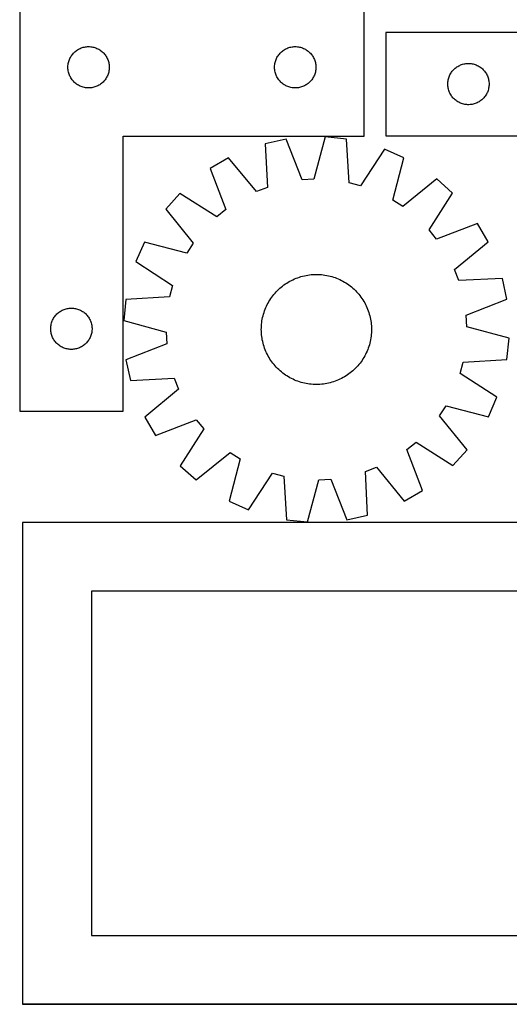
# Model space of a CAD drawing. Header units: millimetres. Extents: x 7 to 1493, y 10 to 2993.
# Tile 3 of 11: x 7 to 362, y 1763 to 2478. Entities that reach past the tile are written whole.
import ezdxf

# ---------------------------------------------------------------- set-up
doc = ezdxf.new("R2010")
doc.units = ezdxf.units.MM
doc.layers.add('COMMON', color=5, linetype='CONTINUOUS', true_color=0x0000ff)
doc.layers.add('CUT', color=7, linetype='CONTINUOUS', true_color=0x000000)

msp = doc.modelspace()

# ---------------------------------------------------------------- linework, layer by layer
at = {"layer": 'COMMON'}
msp.add_line((458.632545, 1762.723825), (9.174232, 1762.723825), dxfattribs=at)
at = {"layer": 'CUT'}
for p, q in [((6.595509, 2493.621637), (6.595509, 2193.621637)), ((256.595509, 2393.621637), (256.595509, 2493.621637)), ((572.334406, 2468.918326), (272.334406, 2468.918326)), ((272.334406, 2468.918326), (272.334406, 2393.918326)), ((45.587228, 2453.810737), (46.126346, 2454.36392)), ((46.126346, 2454.36392), (46.693227, 2454.888616)), ((46.693227, 2454.888616), (47.286367, 2455.383434)), ((47.286367, 2455.383434), (47.904192, 2455.847062)), ((47.904192, 2455.847062), (48.545066, 2456.27827)), ((48.545066, 2456.27827), (49.207288, 2456.675916)), ((49.207288, 2456.675916), (49.889102, 2457.038943)), ((49.889102, 2457.038943), (50.5887, 2457.366391)), ((50.5887, 2457.366391), (51.304227, 2457.657389)), ((51.304227, 2457.657389), (52.033786, 2457.911168)), ((52.033786, 2457.911168), (52.775442, 2458.127053)), ((52.775442, 2458.127053), (53.527228, 2458.304472)), ((53.527228, 2458.304472), (54.28715, 2458.442955)), ((54.28715, 2458.442955), (55.053194, 2458.542135)), ((55.053194, 2458.542135), (55.823327, 2458.601748)), ((55.823327, 2458.601748), (56.595509, 2458.621637)), ((56.595509, 2458.621637), (57.36769, 2458.601748)), ((57.36769, 2458.601748), (58.137824, 2458.542135)), ((58.137824, 2458.542135), (58.903867, 2458.442955)), ((58.903867, 2458.442955), (59.66379, 2458.304472)), ((59.66379, 2458.304472), (60.415576, 2458.127053)), ((60.415576, 2458.127053), (61.157231, 2457.911168)), ((61.157231, 2457.911168), (61.88679, 2457.657389)), ((61.88679, 2457.657389), (62.602317, 2457.366391)), ((62.602317, 2457.366391), (63.301916, 2457.038943)), ((63.301916, 2457.038943), (63.98373, 2456.675916)), ((63.98373, 2456.675916), (64.645952, 2456.27827)), ((64.645952, 2456.27827), (65.286825, 2455.847062)), ((65.286825, 2455.847062), (65.904651, 2455.383434)), ((65.904651, 2455.383434), (66.497791, 2454.888616)), ((66.497791, 2454.888616), (67.064671, 2454.36392)), ((67.064671, 2454.36392), (67.603789, 2453.810737)), ((195.587228, 2453.810737), (196.126346, 2454.36392)), ((196.126346, 2454.36392), (196.693227, 2454.888616)), ((196.693227, 2454.888616), (197.286367, 2455.383434)), ((197.286367, 2455.383434), (197.904192, 2455.847062)), ((197.904192, 2455.847062), (198.545066, 2456.27827)), ((198.545066, 2456.27827), (199.207288, 2456.675916)), ((199.207288, 2456.675916), (199.889102, 2457.038943)), ((199.889102, 2457.038943), (200.5887, 2457.366391)), ((200.5887, 2457.366391), (201.304227, 2457.657389)), ((201.304227, 2457.657389), (202.033786, 2457.911168)), ((202.033786, 2457.911168), (202.775442, 2458.127053)), ((202.775442, 2458.127053), (203.527228, 2458.304472)), ((203.527228, 2458.304472), (204.28715, 2458.442955)), ((204.28715, 2458.442955), (205.053194, 2458.542135)), ((205.053194, 2458.542135), (205.823327, 2458.601748)), ((205.823327, 2458.601748), (206.595509, 2458.621637)), ((206.595509, 2458.621637), (207.36769, 2458.601748)), ((207.36769, 2458.601748), (208.137824, 2458.542135)), ((208.137824, 2458.542135), (208.903867, 2458.442955)), ((208.903867, 2458.442955), (209.66379, 2458.304472)), ((209.66379, 2458.304472), (210.415576, 2458.127053)), ((210.415576, 2458.127053), (211.157231, 2457.911168)), ((211.157231, 2457.911168), (211.88679, 2457.657389)), ((211.88679, 2457.657389), (212.602317, 2457.366391)), ((212.602317, 2457.366391), (213.301916, 2457.038943)), ((213.301916, 2457.038943), (213.98373, 2456.675916)), ((213.98373, 2456.675916), (214.645952, 2456.27827)), ((214.645952, 2456.27827), (215.286825, 2455.847062)), ((215.286825, 2455.847062), (215.904651, 2455.383434)), ((215.904651, 2455.383434), (216.497791, 2454.888616)), ((216.497791, 2454.888616), (217.064671, 2454.36392)), ((217.064671, 2454.36392), (217.603789, 2453.810737)), ((41.838539, 2446.310848), (41.996543, 2447.066953)), ((41.996543, 2447.066953), (42.193261, 2447.813922)), ((42.193261, 2447.813922), (42.42817, 2448.549773)), ((42.42817, 2448.549773), (42.700649, 2449.272555)), ((42.700649, 2449.272555), (43.009975, 2449.980353)), ((43.009975, 2449.980353), (43.355327, 2450.671288)), ((43.355327, 2450.671288), (43.735789, 2451.343529)), ((43.735789, 2451.343529), (44.150354, 2451.995293)), ((44.150354, 2451.995293), (44.59792, 2452.624851)), ((44.59792, 2452.624851), (45.077302, 2453.230535)), ((45.077302, 2453.230535), (45.587228, 2453.810737)), ((67.603789, 2453.810737), (68.113715, 2453.230535)), ((68.113715, 2453.230535), (68.593097, 2452.624851)), ((68.593097, 2452.624851), (69.040664, 2451.995293)), ((69.040664, 2451.995293), (69.455228, 2451.343529)), ((69.455228, 2451.343529), (69.835691, 2450.671288)), ((69.835691, 2450.671288), (70.181043, 2449.980353)), ((70.181043, 2449.980353), (70.490368, 2449.272555)), ((70.490368, 2449.272555), (70.762847, 2448.549773)), ((70.762847, 2448.549773), (70.997757, 2447.813922)), ((70.997757, 2447.813922), (71.194474, 2447.066953)), ((71.194474, 2447.066953), (71.352478, 2446.310848)), ((191.838539, 2446.310848), (191.996543, 2447.066953)), ((191.996543, 2447.066953), (192.193261, 2447.813922)), ((192.193261, 2447.813922), (192.42817, 2448.549773)), ((192.42817, 2448.549773), (192.700649, 2449.272555)), ((192.700649, 2449.272555), (193.009975, 2449.980353)), ((193.009975, 2449.980353), (193.355327, 2450.671288)), ((193.355327, 2450.671288), (193.735789, 2451.343529)), ((193.735789, 2451.343529), (194.150354, 2451.995293)), ((194.150354, 2451.995293), (194.59792, 2452.624851)), ((194.59792, 2452.624851), (195.077302, 2453.230535)), ((195.077302, 2453.230535), (195.587228, 2453.810737)), ((217.603789, 2453.810737), (218.113715, 2453.230535)), ((218.113715, 2453.230535), (218.593097, 2452.624851)), ((218.593097, 2452.624851), (219.040664, 2451.995293)), ((219.040664, 2451.995293), (219.455228, 2451.343529)), ((219.455228, 2451.343529), (219.835691, 2450.671288)), ((219.835691, 2450.671288), (220.181043, 2449.980353)), ((220.181043, 2449.980353), (220.490368, 2449.272555)), ((220.490368, 2449.272555), (220.762847, 2448.549773)), ((220.762847, 2448.549773), (220.997757, 2447.813922)), ((220.997757, 2447.813922), (221.194474, 2447.066953)), ((221.194474, 2447.066953), (221.352478, 2446.310848)), ((41.600482, 2444.007856), (41.640246, 2444.779269)), ((41.600482, 2443.235418), (41.600482, 2444.007856)), ((41.640246, 2442.464005), (41.600482, 2443.235418)), ((41.640246, 2444.779269), (41.719669, 2445.547612)), ((41.719669, 2441.695662), (41.640246, 2442.464005)), ((41.719669, 2445.547612), (41.838539, 2446.310848)), ((41.838539, 2440.932426), (41.719669, 2441.695662)), ((41.996543, 2440.176321), (41.838539, 2440.932426)), ((42.193261, 2439.429352), (41.996543, 2440.176321)), ((71.194474, 2440.176321), (70.997757, 2439.429352)), ((71.352478, 2440.932426), (71.194474, 2440.176321)), ((71.352478, 2446.310848), (71.471349, 2445.547612)), ((71.471349, 2441.695662), (71.352478, 2440.932426)), ((71.471349, 2445.547612), (71.550772, 2444.779269)), ((71.550772, 2442.464005), (71.471349, 2441.695662)), ((71.550772, 2444.779269), (71.590536, 2444.007856)), ((71.590536, 2443.235418), (71.550772, 2442.464005)), ((71.590536, 2444.007856), (71.590536, 2443.235418)), ((191.600482, 2444.007856), (191.640246, 2444.779269)), ((191.600482, 2443.235418), (191.600482, 2444.007856)), ((191.640246, 2442.464005), (191.600482, 2443.235418)), ((191.640246, 2444.779269), (191.719669, 2445.547612)), ((191.719669, 2441.695662), (191.640246, 2442.464005)), ((191.719669, 2445.547612), (191.838539, 2446.310848)), ((191.838539, 2440.932426), (191.719669, 2441.695662)), ((191.996543, 2440.176321), (191.838539, 2440.932426)), ((192.193261, 2439.429352), (191.996543, 2440.176321)), ((221.194474, 2440.176321), (220.997757, 2439.429352)), ((221.352478, 2440.932426), (221.194474, 2440.176321)), ((221.352478, 2446.310848), (221.471349, 2445.547612)), ((221.471349, 2441.695662), (221.352478, 2440.932426)), ((221.471349, 2445.547612), (221.550772, 2444.779269)), ((221.550772, 2442.464005), (221.471349, 2441.695662)), ((221.550772, 2444.779269), (221.590536, 2444.007856)), ((221.590536, 2443.235418), (221.550772, 2442.464005)), ((221.590536, 2444.007856), (221.590536, 2443.235418)), ((319.677772, 2439.468769), (320.108981, 2440.109642)), ((320.108981, 2440.109642), (320.572609, 2440.727468)), ((320.572609, 2440.727468), (321.067427, 2441.320608)), ((321.067427, 2441.320608), (321.592123, 2441.887488)), ((321.592123, 2441.887488), (322.145306, 2442.426606)), ((322.145306, 2442.426606), (322.725508, 2442.936532)), ((322.725508, 2442.936532), (323.331191, 2443.415914)), ((323.331191, 2443.415914), (323.96075, 2443.863481)), ((323.96075, 2443.863481), (324.612514, 2444.278045)), ((324.612514, 2444.278045), (325.284754, 2444.658508)), ((325.284754, 2444.658508), (325.97569, 2445.00386)), ((325.97569, 2445.00386), (326.683487, 2445.313185)), ((326.683487, 2445.313185), (327.40627, 2445.585664)), ((327.40627, 2445.585664), (328.142121, 2445.820574)), ((328.142121, 2445.820574), (328.889089, 2446.017291)), ((328.889089, 2446.017291), (329.645194, 2446.175295)), ((329.645194, 2446.175295), (330.40843, 2446.294166)), ((330.40843, 2446.294166), (331.176774, 2446.373589)), ((331.176774, 2446.373589), (331.948187, 2446.413353)), ((331.948187, 2446.413353), (332.720624, 2446.413353)), ((332.720624, 2446.413353), (333.492038, 2446.373589)), ((333.492038, 2446.373589), (334.260381, 2446.294166)), ((334.260381, 2446.294166), (335.023617, 2446.175295)), ((335.023617, 2446.175295), (335.779722, 2446.017291)), ((335.779722, 2446.017291), (336.52669, 2445.820574)), ((336.52669, 2445.820574), (337.262541, 2445.585664)), ((337.262541, 2445.585664), (337.985324, 2445.313185)), ((337.985324, 2445.313185), (338.693121, 2445.00386)), ((338.693121, 2445.00386), (339.384057, 2444.658508)), ((339.384057, 2444.658508), (340.056298, 2444.278045)), ((340.056298, 2444.278045), (340.708061, 2443.863481)), ((340.708061, 2443.863481), (341.33762, 2443.415914)), ((341.33762, 2443.415914), (341.943303, 2442.936532)), ((341.943303, 2442.936532), (342.523506, 2442.426606)), ((342.523506, 2442.426606), (343.076688, 2441.887488)), ((343.076688, 2441.887488), (343.601385, 2441.320608)), ((343.601385, 2441.320608), (344.096203, 2440.727468)), ((344.096203, 2440.727468), (344.559831, 2440.109642)), ((344.559831, 2440.109642), (344.991039, 2439.468769)), ((42.42817, 2438.693501), (42.193261, 2439.429352)), ((42.700649, 2437.970719), (42.42817, 2438.693501)), ((43.009975, 2437.262921), (42.700649, 2437.970719)), ((43.355327, 2436.571986), (43.009975, 2437.262921)), ((43.735789, 2435.899745), (43.355327, 2436.571986)), ((44.150354, 2435.247981), (43.735789, 2435.899745)), ((44.59792, 2434.618423), (44.150354, 2435.247981)), ((45.077302, 2434.012739), (44.59792, 2434.618423)), ((45.587228, 2433.432537), (45.077302, 2434.012739)), ((46.126346, 2432.879354), (45.587228, 2433.432537)), ((46.693227, 2432.354658), (46.126346, 2432.879354)), ((67.064671, 2432.879354), (66.497791, 2432.354658)), ((67.603789, 2433.432537), (67.064671, 2432.879354)), ((68.113715, 2434.012739), (67.603789, 2433.432537)), ((68.593097, 2434.618423), (68.113715, 2434.012739)), ((69.040664, 2435.247981), (68.593097, 2434.618423)), ((69.455228, 2435.899745), (69.040664, 2435.247981)), ((69.835691, 2436.571986), (69.455228, 2435.899745)), ((70.181043, 2437.262921), (69.835691, 2436.571986)), ((70.490368, 2437.970719), (70.181043, 2437.262921)), ((70.762847, 2438.693501), (70.490368, 2437.970719)), ((70.997757, 2439.429352), (70.762847, 2438.693501)), ((192.42817, 2438.693501), (192.193261, 2439.429352)), ((192.700649, 2437.970719), (192.42817, 2438.693501)), ((193.009975, 2437.262921), (192.700649, 2437.970719)), ((193.355327, 2436.571986), (193.009975, 2437.262921)), ((193.735789, 2435.899745), (193.355327, 2436.571986)), ((194.150354, 2435.247981), (193.735789, 2435.899745)), ((194.59792, 2434.618423), (194.150354, 2435.247981)), ((195.077302, 2434.012739), (194.59792, 2434.618423)), ((195.587228, 2433.432537), (195.077302, 2434.012739)), ((196.126346, 2432.879354), (195.587228, 2433.432537)), ((196.693227, 2432.354658), (196.126346, 2432.879354)), ((217.064671, 2432.879354), (216.497791, 2432.354658)), ((217.603789, 2433.432537), (217.064671, 2432.879354)), ((218.113715, 2434.012739), (217.603789, 2433.432537)), ((218.593097, 2434.618423), (218.113715, 2434.012739)), ((219.040664, 2435.247981), (218.593097, 2434.618423)), ((219.455228, 2435.899745), (219.040664, 2435.247981)), ((219.835691, 2436.571986), (219.455228, 2435.899745)), ((220.181043, 2437.262921), (219.835691, 2436.571986)), ((220.490368, 2437.970719), (220.181043, 2437.262921)), ((220.762847, 2438.693501), (220.490368, 2437.970719)), ((220.997757, 2439.429352), (220.762847, 2438.693501)), ((317.354294, 2432.190507), (317.413907, 2432.960641)), ((317.413907, 2432.960641), (317.513087, 2433.726684)), ((317.513087, 2433.726684), (317.65157, 2434.486607)), ((317.65157, 2434.486607), (317.82899, 2435.238393)), ((317.82899, 2435.238393), (318.044875, 2435.980048)), ((318.044875, 2435.980048), (318.298653, 2436.709607)), ((318.298653, 2436.709607), (318.589652, 2437.425134)), ((318.589652, 2437.425134), (318.917099, 2438.124733)), ((318.917099, 2438.124733), (319.280127, 2438.806547)), ((319.280127, 2438.806547), (319.677772, 2439.468769)), ((344.991039, 2439.468769), (345.388684, 2438.806547)), ((345.388684, 2438.806547), (345.751712, 2438.124733)), ((345.751712, 2438.124733), (346.079159, 2437.425134)), ((346.079159, 2437.425134), (346.370158, 2436.709607)), ((346.370158, 2436.709607), (346.623936, 2435.980048)), ((346.623936, 2435.980048), (346.839821, 2435.238393)), ((346.839821, 2435.238393), (347.017241, 2434.486607)), ((347.017241, 2434.486607), (347.155724, 2433.726684)), ((347.155724, 2433.726684), (347.254904, 2432.960641)), ((347.254904, 2432.960641), (347.314517, 2432.190507)), ((47.286367, 2431.85984), (46.693227, 2432.354658)), ((47.904192, 2431.396212), (47.286367, 2431.85984)), ((48.545066, 2430.965004), (47.904192, 2431.396212)), ((49.207288, 2430.567358), (48.545066, 2430.965004)), ((49.889102, 2430.204331), (49.207288, 2430.567358)), ((50.5887, 2429.876883), (49.889102, 2430.204331)), ((51.304227, 2429.585885), (50.5887, 2429.876883)), ((52.033786, 2429.332106), (51.304227, 2429.585885)), ((52.775442, 2429.116221), (52.033786, 2429.332106)), ((53.527228, 2428.938802), (52.775442, 2429.116221)), ((54.28715, 2428.800319), (53.527228, 2428.938802)), ((55.053194, 2428.701139), (54.28715, 2428.800319)), ((55.823327, 2428.641526), (55.053194, 2428.701139)), ((56.595509, 2428.621637), (55.823327, 2428.641526)), ((57.36769, 2428.641526), (56.595509, 2428.621637)), ((58.137824, 2428.701139), (57.36769, 2428.641526)), ((58.903867, 2428.800319), (58.137824, 2428.701139)), ((59.66379, 2428.938802), (58.903867, 2428.800319)), ((60.415576, 2429.116221), (59.66379, 2428.938802)), ((61.157231, 2429.332106), (60.415576, 2429.116221)), ((61.88679, 2429.585885), (61.157231, 2429.332106)), ((62.602317, 2429.876883), (61.88679, 2429.585885)), ((63.301916, 2430.204331), (62.602317, 2429.876883)), ((63.98373, 2430.567358), (63.301916, 2430.204331)), ((64.645952, 2430.965004), (63.98373, 2430.567358)), ((65.286825, 2431.396212), (64.645952, 2430.965004)), ((65.904651, 2431.85984), (65.286825, 2431.396212)), ((66.497791, 2432.354658), (65.904651, 2431.85984)), ((197.286367, 2431.85984), (196.693227, 2432.354658)), ((197.904192, 2431.396212), (197.286367, 2431.85984)), ((198.545066, 2430.965004), (197.904192, 2431.396212)), ((199.207288, 2430.567358), (198.545066, 2430.965004)), ((199.889102, 2430.204331), (199.207288, 2430.567358)), ((200.5887, 2429.876883), (199.889102, 2430.204331)), ((201.304227, 2429.585885), (200.5887, 2429.876883)), ((202.033786, 2429.332106), (201.304227, 2429.585885)), ((202.775442, 2429.116221), (202.033786, 2429.332106)), ((203.527228, 2428.938802), (202.775442, 2429.116221)), ((204.28715, 2428.800319), (203.527228, 2428.938802)), ((205.053194, 2428.701139), (204.28715, 2428.800319)), ((205.823327, 2428.641526), (205.053194, 2428.701139)), ((206.595509, 2428.621637), (205.823327, 2428.641526)), ((207.36769, 2428.641526), (206.595509, 2428.621637)), ((208.137824, 2428.701139), (207.36769, 2428.641526)), ((208.903867, 2428.800319), (208.137824, 2428.701139)), ((209.66379, 2428.938802), (208.903867, 2428.800319)), ((210.415576, 2429.116221), (209.66379, 2428.938802)), ((211.157231, 2429.332106), (210.415576, 2429.116221)), ((211.88679, 2429.585885), (211.157231, 2429.332106)), ((212.602317, 2429.876883), (211.88679, 2429.585885)), ((213.301916, 2430.204331), (212.602317, 2429.876883)), ((213.98373, 2430.567358), (213.301916, 2430.204331)), ((214.645952, 2430.965004), (213.98373, 2430.567358)), ((215.286825, 2431.396212), (214.645952, 2430.965004)), ((215.904651, 2431.85984), (215.286825, 2431.396212)), ((216.497791, 2432.354658), (215.904651, 2431.85984)), ((317.334406, 2431.418326), (317.354294, 2432.190507)), ((317.354294, 2430.646144), (317.334406, 2431.418326)), ((317.413907, 2429.876011), (317.354294, 2430.646144)), ((317.513087, 2429.109967), (317.413907, 2429.876011)), ((317.65157, 2428.350045), (317.513087, 2429.109967)), ((317.82899, 2427.598259), (317.65157, 2428.350045)), ((318.044875, 2426.856603), (317.82899, 2427.598259)), ((318.298653, 2426.127044), (318.044875, 2426.856603)), ((318.589652, 2425.411517), (318.298653, 2426.127044)), ((346.370158, 2426.127044), (346.079159, 2425.411517)), ((346.623936, 2426.856603), (346.370158, 2426.127044)), ((346.839821, 2427.598259), (346.623936, 2426.856603)), ((347.017241, 2428.350045), (346.839821, 2427.598259)), ((347.155724, 2429.109967), (347.017241, 2428.350045)), ((347.254904, 2429.876011), (347.155724, 2429.109967)), ((347.314517, 2430.646144), (347.254904, 2429.876011)), ((347.314517, 2432.190507), (347.334406, 2431.418326)), ((347.334406, 2431.418326), (347.314517, 2430.646144)), ((318.917099, 2424.711919), (318.589652, 2425.411517)), ((319.280127, 2424.030105), (318.917099, 2424.711919)), ((319.677772, 2423.367883), (319.280127, 2424.030105)), ((320.108981, 2422.727009), (319.677772, 2423.367883)), ((320.572609, 2422.109184), (320.108981, 2422.727009)), ((321.067427, 2421.516044), (320.572609, 2422.109184)), ((321.592123, 2420.949163), (321.067427, 2421.516044)), ((322.145306, 2420.410045), (321.592123, 2420.949163)), ((322.725508, 2419.900119), (322.145306, 2420.410045)), ((323.331191, 2419.420737), (322.725508, 2419.900119)), ((323.96075, 2418.973171), (323.331191, 2419.420737)), ((324.612514, 2418.558606), (323.96075, 2418.973171)), ((325.284754, 2418.178144), (324.612514, 2418.558606)), ((340.056298, 2418.558606), (339.384057, 2418.178144)), ((340.708061, 2418.973171), (340.056298, 2418.558606)), ((341.33762, 2419.420737), (340.708061, 2418.973171)), ((341.943303, 2419.900119), (341.33762, 2419.420737)), ((342.523506, 2420.410045), (341.943303, 2419.900119)), ((343.076688, 2420.949163), (342.523506, 2420.410045)), ((343.601385, 2421.516044), (343.076688, 2420.949163)), ((344.096203, 2422.109184), (343.601385, 2421.516044)), ((344.559831, 2422.727009), (344.096203, 2422.109184)), ((344.991039, 2423.367883), (344.559831, 2422.727009)), ((345.388684, 2424.030105), (344.991039, 2423.367883)), ((345.751712, 2424.711919), (345.388684, 2424.030105)), ((346.079159, 2425.411517), (345.751712, 2424.711919)), ((325.97569, 2417.832792), (325.284754, 2418.178144)), ((326.683487, 2417.523466), (325.97569, 2417.832792)), ((327.40627, 2417.250987), (326.683487, 2417.523466)), ((328.142121, 2417.016078), (327.40627, 2417.250987)), ((328.889089, 2416.81936), (328.142121, 2417.016078)), ((329.645194, 2416.661356), (328.889089, 2416.81936)), ((330.40843, 2416.542486), (329.645194, 2416.661356)), ((331.176774, 2416.463063), (330.40843, 2416.542486)), ((331.948187, 2416.423299), (331.176774, 2416.463063)), ((332.720624, 2416.423299), (331.948187, 2416.423299)), ((333.492038, 2416.463063), (332.720624, 2416.423299)), ((334.260381, 2416.542486), (333.492038, 2416.463063)), ((335.023617, 2416.661356), (334.260381, 2416.542486)), ((335.779722, 2416.81936), (335.023617, 2416.661356)), ((336.52669, 2417.016078), (335.779722, 2416.81936)), ((337.262541, 2417.250987), (336.52669, 2417.016078)), ((337.985324, 2417.523466), (337.262541, 2417.250987)), ((338.693121, 2417.832792), (337.985324, 2417.523466)), ((339.384057, 2418.178144), (338.693121, 2417.832792)), ((81.595509, 2193.621637), (81.595509, 2393.621637)), ((81.595509, 2393.621637), (256.595509, 2393.621637)), ((199.905327, 2391.354424), (184.868248, 2388.09608)), ((211.568854, 2361.808919), (199.905327, 2391.354424)), ((228.398942, 2392.96056), (220.129608, 2362.291474)), ((243.706938, 2391.412716), (228.398942, 2392.96056)), ((245.669549, 2359.709043), (243.706938, 2391.412716)), ((272.334406, 2393.918326), (472.334406, 2393.918326)), ((184.868248, 2388.09608), (186.480913, 2356.372681)), ((271.302301, 2384.135231), (253.960428, 2357.522562)), ((285.382759, 2377.932714), (271.302301, 2384.135231)), ((158.265532, 2377.763542), (144.971304, 2370.01796)), ((178.488269, 2353.268325), (158.265532, 2377.763542)), ((277.452339, 2347.174248), (285.382759, 2377.932714)), ((144.971304, 2370.01796), (156.308109, 2340.345555)), ((220.129608, 2362.291474), (211.568854, 2361.808919)), ((309.378642, 2362.483978), (284.661774, 2342.532759)), ((320.853271, 2352.233932), (309.378642, 2362.483978)), ((186.480913, 2356.372681), (178.488269, 2353.268325)), ((253.960428, 2357.522562), (245.669549, 2359.709043)), ((122.863548, 2351.970441), (112.613502, 2340.495812)), ((149.665952, 2334.923275), (122.863548, 2351.970441)), ((284.661774, 2342.532759), (277.452339, 2347.174248)), ((303.806105, 2325.431528), (320.853271, 2352.233932)), ((112.613502, 2340.495812), (132.564721, 2315.778944)), ((156.308109, 2340.345555), (149.665952, 2334.923275)), ((309.228385, 2318.789371), (303.806105, 2325.431528)), ((338.90079, 2330.126176), (309.228385, 2318.789371)), ((346.646372, 2316.831948), (338.90079, 2330.126176)), ((97.164766, 2316.499929), (90.962248, 2302.419471)), ((127.923231, 2308.569509), (97.164766, 2316.499929)), ((132.564721, 2315.778944), (127.923231, 2308.569509)), ((322.151155, 2296.609211), (346.646372, 2316.831948)), ((90.962248, 2302.419471), (117.574918, 2285.077598)), ((204.910831, 2289.277709), (206.055398, 2289.796336)), ((206.055398, 2289.796336), (207.215691, 2290.278755)), ((207.215691, 2290.278755), (208.390564, 2290.72449)), ((208.390564, 2290.72449), (209.578858, 2291.133102)), ((209.578858, 2291.133102), (210.779401, 2291.504187)), ((210.779401, 2291.504187), (211.991007, 2291.837378)), ((211.991007, 2291.837378), (213.212482, 2292.132348)), ((213.212482, 2292.132348), (214.442619, 2292.388805)), ((214.442619, 2292.388805), (215.680204, 2292.606496)), ((215.680204, 2292.606496), (216.924016, 2292.785206)), ((216.924016, 2292.785206), (218.172829, 2292.924759)), ((218.172829, 2292.924759), (219.425408, 2293.025016)), ((219.425408, 2293.025016), (220.680519, 2293.08588)), ((220.680519, 2293.08588), (221.936922, 2293.107289)), ((221.936922, 2293.107289), (223.193377, 2293.089224)), ((223.193377, 2293.089224), (224.448645, 2293.031701)), ((224.448645, 2293.031701), (225.701487, 2292.934778)), ((225.701487, 2292.934778), (226.950666, 2292.79855)), ((226.950666, 2292.79855), (228.19495, 2292.623151)), ((228.19495, 2292.623151), (229.43311, 2292.408755)), ((229.43311, 2292.408755), (230.663926, 2292.155573)), ((230.663926, 2292.155573), (231.886181, 2291.863856)), ((231.886181, 2291.863856), (233.09867, 2291.53389)), ((233.09867, 2291.53389), (234.300196, 2291.166002)), ((234.300196, 2291.166002), (235.489574, 2290.760554)), ((235.489574, 2290.760554), (236.665629, 2290.317948)), ((236.665629, 2290.317948), (237.827201, 2289.838619)), ((237.827201, 2289.838619), (238.973145, 2289.323041)), ((325.255511, 2288.616567), (322.151155, 2296.609211)), ((356.97891, 2290.229232), (325.255511, 2288.616567)), ((360.237254, 2275.192153), (356.97891, 2290.229232)), ((117.574918, 2285.077598), (115.388437, 2276.786719)), ((194.56949, 2282.229603), (195.497773, 2283.076537)), ((195.497773, 2283.076537), (196.452201, 2283.893895)), ((196.452201, 2283.893895), (197.431832, 2284.68087)), ((197.431832, 2284.68087), (198.435699, 2285.436686)), ((198.435699, 2285.436686), (199.462811, 2286.160597)), ((199.462811, 2286.160597), (200.512156, 2286.851888)), ((200.512156, 2286.851888), (201.582696, 2287.509878)), ((201.582696, 2287.509878), (202.673376, 2288.133916)), ((202.673376, 2288.133916), (203.78312, 2288.723387)), ((203.78312, 2288.723387), (204.910831, 2289.277709)), ((238.973145, 2289.323041), (240.102328, 2288.771722)), ((240.102328, 2288.771722), (241.213636, 2288.185206)), ((241.213636, 2288.185206), (242.305973, 2287.564073)), ((242.305973, 2287.564073), (243.378261, 2286.908936)), ((243.378261, 2286.908936), (244.429442, 2286.22044)), ((244.429442, 2286.22044), (245.458478, 2285.499266)), ((245.458478, 2285.499266), (246.464353, 2284.746124)), ((246.464353, 2284.746124), (247.446075, 2283.96176)), ((247.446075, 2283.96176), (248.402675, 2283.146945)), ((248.402675, 2283.146945), (249.333209, 2282.302485)), ((115.388437, 2276.786719), (83.684763, 2274.824108)), ((188.188544, 2274.495431), (188.87704, 2275.546612)), ((188.87704, 2275.546612), (189.598214, 2276.575648)), ((189.598214, 2276.575648), (190.351355, 2277.581523)), ((190.351355, 2277.581523), (191.13572, 2278.563245)), ((191.13572, 2278.563245), (191.950535, 2279.519845)), ((191.950535, 2279.519845), (192.794995, 2280.450379)), ((192.794995, 2280.450379), (193.668267, 2281.353929)), ((193.668267, 2281.353929), (194.56949, 2282.229603)), ((249.333209, 2282.302485), (250.236759, 2281.429213)), ((250.236759, 2281.429213), (251.112433, 2280.52799)), ((251.112433, 2280.52799), (251.959367, 2279.599707)), ((251.959367, 2279.599707), (252.776725, 2278.645279)), ((252.776725, 2278.645279), (253.5637, 2277.665648)), ((253.5637, 2277.665648), (254.319516, 2276.661781)), ((254.319516, 2276.661781), (255.043427, 2275.634668)), ((255.043427, 2275.634668), (255.734718, 2274.585324)), ((39.533786, 2267.911168), (40.275442, 2268.127053)), ((40.275442, 2268.127053), (41.027228, 2268.304472)), ((41.027228, 2268.304472), (41.78715, 2268.442955)), ((41.78715, 2268.442955), (42.553194, 2268.542135)), ((42.553194, 2268.542135), (43.323327, 2268.601748)), ((43.323327, 2268.601748), (44.095509, 2268.621637)), ((44.095509, 2268.621637), (44.86769, 2268.601748)), ((44.86769, 2268.601748), (45.637824, 2268.542135)), ((45.637824, 2268.542135), (46.403867, 2268.442955)), ((46.403867, 2268.442955), (47.16379, 2268.304472)), ((47.16379, 2268.304472), (47.915576, 2268.127053)), ((47.915576, 2268.127053), (48.657231, 2267.911168)), ((83.684763, 2274.824108), (82.13692, 2259.516112)), ((184.779532, 2267.782799), (185.258861, 2268.944371)), ((185.258861, 2268.944371), (185.774439, 2270.090315)), ((185.774439, 2270.090315), (186.325758, 2271.219498)), ((186.325758, 2271.219498), (186.912273, 2272.330806)), ((186.912273, 2272.330806), (187.533406, 2273.423143)), ((187.533406, 2273.423143), (188.188544, 2274.495431)), ((255.734718, 2274.585324), (256.392708, 2273.514784)), ((256.392708, 2273.514784), (257.016746, 2272.424104)), ((257.016746, 2272.424104), (257.606217, 2271.31436)), ((257.606217, 2271.31436), (258.160539, 2270.186648)), ((258.160539, 2270.186648), (258.679166, 2269.042082)), ((258.679166, 2269.042082), (259.161585, 2267.881789)), ((330.691749, 2263.528626), (360.237254, 2275.192153)), ((30.855327, 2260.671288), (31.235789, 2261.343529)), ((31.235789, 2261.343529), (31.650354, 2261.995293)), ((31.650354, 2261.995293), (32.09792, 2262.624851)), ((32.09792, 2262.624851), (32.577302, 2263.230535)), ((32.577302, 2263.230535), (33.087228, 2263.810737)), ((33.087228, 2263.810737), (33.626346, 2264.36392)), ((33.626346, 2264.36392), (34.193227, 2264.888616)), ((34.193227, 2264.888616), (34.786367, 2265.383434)), ((34.786367, 2265.383434), (35.404192, 2265.847062)), ((35.404192, 2265.847062), (36.045066, 2266.27827)), ((36.045066, 2266.27827), (36.707288, 2266.675916)), ((36.707288, 2266.675916), (37.389102, 2267.038943)), ((37.389102, 2267.038943), (38.0887, 2267.366391)), ((38.0887, 2267.366391), (38.804227, 2267.657389)), ((38.804227, 2267.657389), (39.533786, 2267.911168)), ((48.657231, 2267.911168), (49.38679, 2267.657389)), ((49.38679, 2267.657389), (50.102317, 2267.366391)), ((50.102317, 2267.366391), (50.801916, 2267.038943)), ((50.801916, 2267.038943), (51.48373, 2266.675916)), ((51.48373, 2266.675916), (52.145952, 2266.27827)), ((52.145952, 2266.27827), (52.786825, 2265.847062)), ((52.786825, 2265.847062), (53.404651, 2265.383434)), ((53.404651, 2265.383434), (53.997791, 2264.888616)), ((53.997791, 2264.888616), (54.564671, 2264.36392)), ((54.564671, 2264.36392), (55.103789, 2263.810737)), ((55.103789, 2263.810737), (55.613715, 2263.230535)), ((55.613715, 2263.230535), (56.093097, 2262.624851)), ((56.093097, 2262.624851), (56.540664, 2261.995293)), ((56.540664, 2261.995293), (56.955228, 2261.343529)), ((56.955228, 2261.343529), (57.335691, 2260.671288)), ((182.688725, 2260.55028), (182.941907, 2261.781096)), ((182.941907, 2261.781096), (183.233624, 2263.003351)), ((183.233624, 2263.003351), (183.56359, 2264.21584)), ((183.56359, 2264.21584), (183.931478, 2265.417366)), ((183.931478, 2265.417366), (184.336925, 2266.606744)), ((184.336925, 2266.606744), (184.779532, 2267.782799)), ((259.161585, 2267.881789), (259.60732, 2266.706916)), ((259.60732, 2266.706916), (260.015932, 2265.518622)), ((260.015932, 2265.518622), (260.387017, 2264.318079)), ((260.387017, 2264.318079), (260.720208, 2263.106472)), ((260.720208, 2263.106472), (261.015178, 2261.884998)), ((261.015178, 2261.884998), (261.271635, 2260.654861)), ((331.174304, 2254.967871), (330.691749, 2263.528626)), ((29.100482, 2254.007856), (29.140246, 2254.779269)), ((29.100482, 2253.235418), (29.100482, 2254.007856)), ((29.140246, 2254.779269), (29.219669, 2255.547612)), ((29.219669, 2255.547612), (29.338539, 2256.310848)), ((29.338539, 2256.310848), (29.496543, 2257.066953)), ((29.496543, 2257.066953), (29.693261, 2257.813922)), ((29.693261, 2257.813922), (29.92817, 2258.549773)), ((29.92817, 2258.549773), (30.200649, 2259.272555)), ((30.200649, 2259.272555), (30.509975, 2259.980353)), ((30.509975, 2259.980353), (30.855327, 2260.671288)), ((57.335691, 2260.671288), (57.681043, 2259.980353)), ((57.681043, 2259.980353), (57.990368, 2259.272555)), ((57.990368, 2259.272555), (58.262847, 2258.549773)), ((58.262847, 2258.549773), (58.497757, 2257.813922)), ((58.497757, 2257.813922), (58.694474, 2257.066953)), ((58.694474, 2257.066953), (58.852478, 2256.310848)), ((58.852478, 2256.310848), (58.971349, 2255.547612)), ((58.971349, 2255.547612), (59.050772, 2254.779269)), ((59.050772, 2254.779269), (59.090536, 2254.007856)), ((59.090536, 2254.007856), (59.090536, 2253.235418)), ((82.13692, 2259.516112), (112.806006, 2251.246778)), ((181.99019, 2253.054092), (182.008256, 2254.310547)), ((182.008256, 2254.310547), (182.065779, 2255.565815)), ((182.065779, 2255.565815), (182.162702, 2256.818657)), ((182.162702, 2256.818657), (182.29893, 2258.067836)), ((182.29893, 2258.067836), (182.474329, 2259.31212)), ((182.474329, 2259.31212), (182.688725, 2260.55028)), ((261.271635, 2260.654861), (261.489326, 2259.417276)), ((261.489326, 2259.417276), (261.668036, 2258.173463)), ((261.668036, 2258.173463), (261.807589, 2256.924651)), ((261.807589, 2256.924651), (261.907846, 2255.672072)), ((261.907846, 2255.672072), (261.96871, 2254.416961)), ((261.96871, 2254.416961), (261.990119, 2253.160558)), ((361.84339, 2246.698537), (331.174304, 2254.967871)), ((29.140246, 2252.464005), (29.100482, 2253.235418)), ((29.219669, 2251.695662), (29.140246, 2252.464005)), ((29.338539, 2250.932426), (29.219669, 2251.695662)), ((29.496543, 2250.176321), (29.338539, 2250.932426)), ((29.693261, 2249.429352), (29.496543, 2250.176321)), ((29.92817, 2248.693501), (29.693261, 2249.429352)), ((30.200649, 2247.970719), (29.92817, 2248.693501)), ((30.509975, 2247.262921), (30.200649, 2247.970719)), ((30.855327, 2246.571986), (30.509975, 2247.262921)), ((57.681043, 2247.262921), (57.335691, 2246.571986)), ((57.990368, 2247.970719), (57.681043, 2247.262921)), ((58.262847, 2248.693501), (57.990368, 2247.970719)), ((58.497757, 2249.429352), (58.262847, 2248.693501)), ((58.694474, 2250.176321), (58.497757, 2249.429352)), ((58.852478, 2250.932426), (58.694474, 2250.176321)), ((58.971349, 2251.695662), (58.852478, 2250.932426)), ((59.050772, 2252.464005), (58.971349, 2251.695662)), ((59.090536, 2253.235418), (59.050772, 2252.464005)), ((112.806006, 2251.246778), (113.288561, 2242.686024)), ((182.0116, 2251.797689), (181.99019, 2253.054092)), ((182.072464, 2250.542578), (182.0116, 2251.797689)), ((182.172721, 2249.289999), (182.072464, 2250.542578)), ((182.312274, 2248.041186), (182.172721, 2249.289999)), ((182.490984, 2246.797374), (182.312274, 2248.041186)), ((182.708675, 2245.559789), (182.490984, 2246.797374)), ((261.505981, 2246.90253), (261.291585, 2245.664369)), ((261.68138, 2248.146814), (261.505981, 2246.90253)), ((261.817608, 2249.395993), (261.68138, 2248.146814)), ((261.914531, 2250.648835), (261.817608, 2249.395993)), ((261.972054, 2251.904103), (261.914531, 2250.648835)), ((261.990119, 2253.160558), (261.972054, 2251.904103)), ((360.295546, 2231.390542), (361.84339, 2246.698537)), ((31.235789, 2245.899745), (30.855327, 2246.571986)), ((31.650354, 2245.247981), (31.235789, 2245.899745)), ((32.09792, 2244.618423), (31.650354, 2245.247981)), ((32.577302, 2244.012739), (32.09792, 2244.618423)), ((33.087228, 2243.432537), (32.577302, 2244.012739)), ((33.626346, 2242.879354), (33.087228, 2243.432537)), ((34.193227, 2242.354658), (33.626346, 2242.879354)), ((34.786367, 2241.85984), (34.193227, 2242.354658)), ((35.404192, 2241.396212), (34.786367, 2241.85984)), ((36.045066, 2240.965004), (35.404192, 2241.396212)), ((36.707288, 2240.567358), (36.045066, 2240.965004)), ((37.389102, 2240.204331), (36.707288, 2240.567358)), ((38.0887, 2239.876883), (37.389102, 2240.204331)), ((38.804227, 2239.585885), (38.0887, 2239.876883)), ((39.533786, 2239.332106), (38.804227, 2239.585885)), ((49.38679, 2239.585885), (48.657231, 2239.332106)), ((50.102317, 2239.876883), (49.38679, 2239.585885)), ((50.801916, 2240.204331), (50.102317, 2239.876883)), ((51.48373, 2240.567358), (50.801916, 2240.204331)), ((52.145952, 2240.965004), (51.48373, 2240.567358)), ((52.786825, 2241.396212), (52.145952, 2240.965004)), ((53.404651, 2241.85984), (52.786825, 2241.396212)), ((53.997791, 2242.354658), (53.404651, 2241.85984)), ((54.564671, 2242.879354), (53.997791, 2242.354658)), ((55.103789, 2243.432537), (54.564671, 2242.879354)), ((55.613715, 2244.012739), (55.103789, 2243.432537)), ((56.093097, 2244.618423), (55.613715, 2244.012739)), ((56.540664, 2245.247981), (56.093097, 2244.618423)), ((56.955228, 2245.899745), (56.540664, 2245.247981)), ((57.335691, 2246.571986), (56.955228, 2245.899745)), ((113.288561, 2242.686024), (83.743056, 2231.022497)), ((182.965131, 2244.329652), (182.708675, 2245.559789)), ((183.260101, 2243.108177), (182.965131, 2244.329652)), ((183.593293, 2241.896571), (183.260101, 2243.108177)), ((183.964378, 2240.696028), (183.593293, 2241.896571)), ((184.37299, 2239.507734), (183.964378, 2240.696028)), ((184.818725, 2238.332861), (184.37299, 2239.507734)), ((259.643384, 2239.607906), (259.200778, 2238.431851)), ((260.048832, 2240.797284), (259.643384, 2239.607906)), ((260.41672, 2241.99881), (260.048832, 2240.797284)), ((260.746686, 2243.211299), (260.41672, 2241.99881)), ((261.038403, 2244.433554), (260.746686, 2243.211299)), ((261.291585, 2245.664369), (261.038403, 2244.433554)), ((40.275442, 2239.116221), (39.533786, 2239.332106)), ((41.027228, 2238.938802), (40.275442, 2239.116221)), ((41.78715, 2238.800319), (41.027228, 2238.938802)), ((42.553194, 2238.701139), (41.78715, 2238.800319)), ((43.323327, 2238.641526), (42.553194, 2238.701139)), ((44.095509, 2238.621637), (43.323327, 2238.641526)), ((44.86769, 2238.641526), (44.095509, 2238.621637)), ((45.637824, 2238.701139), (44.86769, 2238.641526)), ((46.403867, 2238.800319), (45.637824, 2238.701139)), ((47.16379, 2238.938802), (46.403867, 2238.800319)), ((47.915576, 2239.116221), (47.16379, 2238.938802)), ((48.657231, 2239.332106), (47.915576, 2239.116221)), ((185.301144, 2237.172568), (184.818725, 2238.332861)), ((185.819771, 2236.028001), (185.301144, 2237.172568)), ((186.374093, 2234.90029), (185.819771, 2236.028001)), ((186.963564, 2233.790546), (186.374093, 2234.90029)), ((187.587602, 2232.699866), (186.963564, 2233.790546)), ((188.245592, 2231.629326), (187.587602, 2232.699866)), ((256.446903, 2232.791506), (255.791766, 2231.719218)), ((257.068036, 2233.883844), (256.446903, 2232.791506)), ((257.654552, 2234.995152), (257.068036, 2233.883844)), ((258.205871, 2236.124335), (257.654552, 2234.995152)), ((258.721449, 2237.270278), (258.205871, 2236.124335)), ((259.200778, 2238.431851), (258.721449, 2237.270278)), ((83.743056, 2231.022497), (87.0014, 2215.985418)), ((188.936883, 2230.579981), (188.245592, 2231.629326)), ((189.660794, 2229.552869), (188.936883, 2230.579981)), ((190.416609, 2228.549002), (189.660794, 2229.552869)), ((191.203585, 2227.569371), (190.416609, 2228.549002)), ((192.020943, 2226.614943), (191.203585, 2227.569371)), ((192.867876, 2225.68666), (192.020943, 2226.614943)), ((193.74355, 2224.785437), (192.867876, 2225.68666)), ((251.185315, 2225.76427), (250.312043, 2224.86072)), ((252.029775, 2226.694805), (251.185315, 2225.76427)), ((252.84459, 2227.651405), (252.029775, 2226.694805)), ((253.628954, 2228.633127), (252.84459, 2227.651405)), ((254.382096, 2229.639002), (253.628954, 2228.633127)), ((255.10327, 2230.668038), (254.382096, 2229.639002)), ((255.791766, 2231.719218), (255.10327, 2230.668038)), ((326.405392, 2221.137052), (328.591873, 2229.427931)), ((328.591873, 2229.427931), (360.295546, 2231.390542)), ((194.6471, 2223.912165), (193.74355, 2224.785437)), ((195.577635, 2223.067705), (194.6471, 2223.912165)), ((196.534235, 2222.25289), (195.577635, 2223.067705)), ((197.515957, 2221.468525), (196.534235, 2222.25289)), ((198.521832, 2220.715384), (197.515957, 2221.468525)), ((199.550868, 2219.99421), (198.521832, 2220.715384)), ((200.602048, 2219.305714), (199.550868, 2219.99421)), ((201.674336, 2218.650576), (200.602048, 2219.305714)), ((202.766674, 2218.029443), (201.674336, 2218.650576)), ((203.877982, 2217.442928), (202.766674, 2218.029443)), ((241.306934, 2218.080734), (240.19719, 2217.491263)), ((242.397614, 2218.704772), (241.306934, 2218.080734)), ((243.468154, 2219.362762), (242.397614, 2218.704772)), ((244.517498, 2220.054053), (243.468154, 2219.362762)), ((245.544611, 2220.777964), (244.517498, 2220.054053)), ((246.548478, 2221.533779), (245.544611, 2220.777964)), ((247.528109, 2222.320755), (246.548478, 2221.533779)), ((248.482537, 2223.138113), (247.528109, 2222.320755)), ((249.41082, 2223.985046), (248.482537, 2223.138113)), ((250.312043, 2224.86072), (249.41082, 2223.985046)), ((353.018061, 2203.795179), (326.405392, 2221.137052)), ((87.0014, 2215.985418), (118.724799, 2217.598083)), ((118.724799, 2217.598083), (121.829155, 2209.605439)), ((205.007165, 2216.891609), (203.877982, 2217.442928)), ((206.153108, 2216.376031), (205.007165, 2216.891609)), ((207.314681, 2215.896702), (206.153108, 2216.376031)), ((208.490736, 2215.454095), (207.314681, 2215.896702)), ((209.680114, 2215.048648), (208.490736, 2215.454095)), ((210.88164, 2214.68076), (209.680114, 2215.048648)), ((212.094129, 2214.350794), (210.88164, 2214.68076)), ((213.316384, 2214.059077), (212.094129, 2214.350794)), ((214.547199, 2213.805895), (213.316384, 2214.059077)), ((215.78536, 2213.591499), (214.547199, 2213.805895)), ((217.029644, 2213.4161), (215.78536, 2213.591499)), ((218.278823, 2213.279872), (217.029644, 2213.4161)), ((219.531665, 2213.182949), (218.278823, 2213.279872)), ((220.786933, 2213.125426), (219.531665, 2213.182949)), ((222.043388, 2213.10736), (220.786933, 2213.125426)), ((223.299791, 2213.12877), (222.043388, 2213.10736)), ((224.554902, 2213.189634), (223.299791, 2213.12877)), ((225.807481, 2213.289891), (224.554902, 2213.189634)), ((227.056293, 2213.429444), (225.807481, 2213.289891)), ((228.300106, 2213.608154), (227.056293, 2213.429444)), ((229.537691, 2213.825845), (228.300106, 2213.608154)), ((230.767828, 2214.082301), (229.537691, 2213.825845)), ((231.989302, 2214.377271), (230.767828, 2214.082301)), ((233.200909, 2214.710463), (231.989302, 2214.377271)), ((234.401452, 2215.081548), (233.200909, 2214.710463)), ((235.589746, 2215.49016), (234.401452, 2215.081548)), ((236.764619, 2215.935895), (235.589746, 2215.49016)), ((237.924912, 2216.418314), (236.764619, 2215.935895)), ((239.069478, 2216.93694), (237.924912, 2216.418314)), ((240.19719, 2217.491263), (239.069478, 2216.93694)), ((121.829155, 2209.605439), (97.333938, 2189.382702)), ((346.815544, 2189.71472), (353.018061, 2203.795179)), ((311.415589, 2190.435706), (316.057078, 2197.645141)), ((316.057078, 2197.645141), (346.815544, 2189.71472)), ((6.595509, 2193.621637), (81.595509, 2193.621637)), ((97.333938, 2189.382702), (105.07952, 2176.088474)), ((331.366808, 2165.718838), (311.415589, 2190.435706)), ((105.07952, 2176.088474), (134.751925, 2187.425279)), ((134.751925, 2187.425279), (140.174205, 2180.783122)), ((140.174205, 2180.783122), (123.127039, 2153.980718)), ((287.672201, 2165.869095), (294.314358, 2171.291375)), ((294.314358, 2171.291375), (321.116762, 2154.244209)), ((134.601668, 2143.730672), (159.318536, 2163.681891)), ((159.318536, 2163.681891), (166.527971, 2159.040401)), ((299.009006, 2136.19669), (287.672201, 2165.869095)), ((321.116762, 2154.244209), (331.366808, 2165.718838)), ((123.127039, 2153.980718), (134.601668, 2143.730672)), ((166.527971, 2159.040401), (158.59755, 2128.281936)), ((172.678009, 2122.079418), (190.019882, 2148.692088)), ((190.019882, 2148.692088), (198.310761, 2146.505607)), ((198.310761, 2146.505607), (200.273372, 2114.801933)), ((257.499397, 2149.841969), (265.492041, 2152.946325)), ((259.112062, 2118.11857), (257.499397, 2149.841969)), ((265.492041, 2152.946325), (285.714778, 2128.451108)), ((215.581367, 2113.25409), (223.850701, 2143.923176)), ((223.850701, 2143.923176), (232.411456, 2144.405731)), ((232.411456, 2144.405731), (244.074983, 2114.860226)), ((285.714778, 2128.451108), (299.009006, 2136.19669)), ((158.59755, 2128.281936), (172.678009, 2122.079418)), ((244.074983, 2114.860226), (259.112062, 2118.11857)), ((458.632545, 2112.823825), (8.632545, 2112.823825)), ((8.632545, 2112.823825), (8.632545, 1762.823825)), ((200.273372, 2114.801933), (215.581367, 2113.25409)), ((408.632545, 2062.823825), (58.632545, 2062.823825)), ((58.632545, 2062.823825), (58.632545, 1812.823825)), ((58.632545, 1812.823825), (408.632545, 1812.823825)), ((8.632545, 1762.823825), (458.632545, 1762.823825))]:
    msp.add_line(p, q, dxfattribs=at)

doc.saveas('drawing.dxf')
